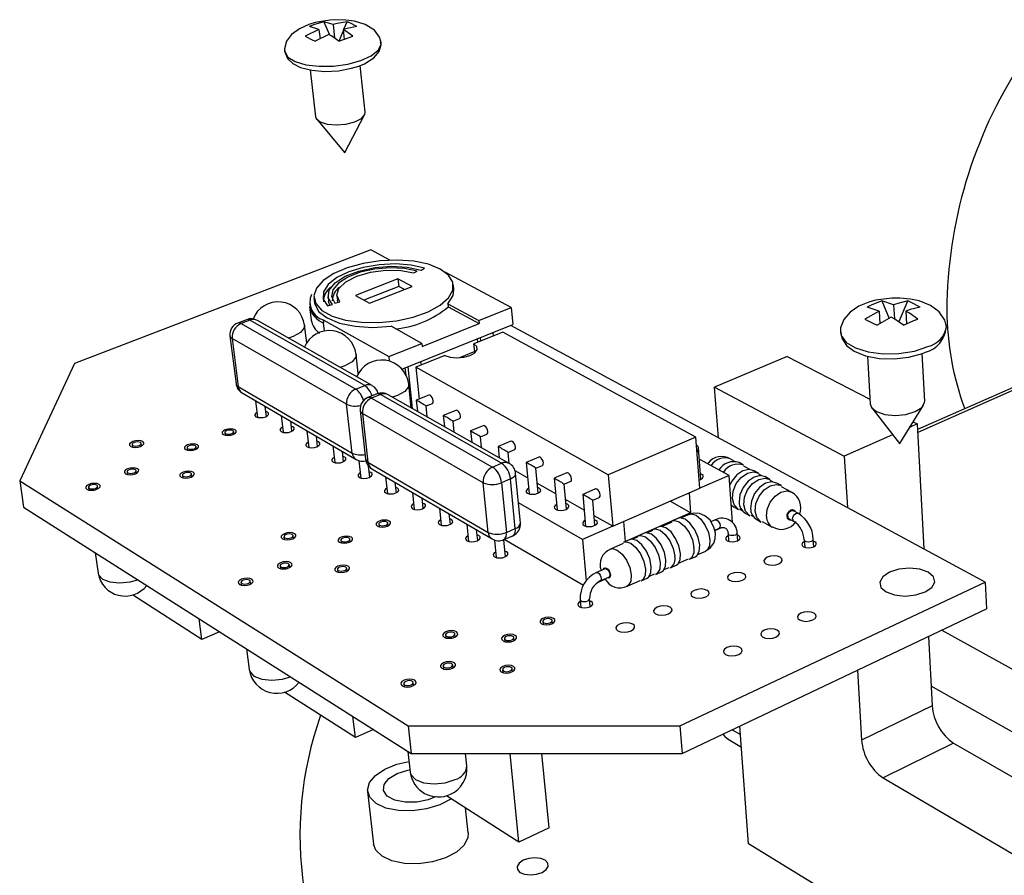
# Model space of a CAD drawing. Extents: x 0 to 197, y 0 to 144.
# Tile 2 of 7: x 80 to 125, y 85 to 124. Entities that reach past the tile are written whole.
import ezdxf

# ---------------------------------------------------------------- set-up
doc = ezdxf.new("R2010")
doc.units = 0
doc.layers.get('0').update_dxf_attribs({"linetype": 'CONTINUOUS'})

msp = doc.modelspace()

# ---------------------------------------------------------------- linework, layer by layer
at = {"color": 7, "linetype": 'CONTINUOUS'}
for p, q in [((93.346, 123.546), (92.918, 123.681)), ((93.99, 123.771), (93.561, 123.905)), ((93.561, 123.905), (93.827, 123.302)), ((93.99, 123.771), (94.059, 123.149)), ((94.484, 123.558), (94.625, 123.905)), ((93.346, 123.546), (92.725, 123.24)), ((93.797, 123.32), (93.175, 123.013)), ((93.346, 123.546), (93.394, 123.121)), ((94.264, 123.019), (94.448, 123.472)), ((94.44, 123.546), (94.489, 123.101)), ((95.449, 119.792), (95.219, 121.912)), ((92.952, 121.713), (93.194, 119.586)), ((94.523, 117.957), (95.422, 119.666)), ((93.248, 119.467), (94.508, 117.956)), ((95.711, 113.533), (82.234, 108.365)), ((96.575, 113.066), (95.711, 113.533)), ((97.665, 112.48), (97.817, 112.57)), ((97.99, 112.608), (98.148, 112.697)), ((102.092, 110.904), (99.094, 112.515)), ((96.939, 112.213), (95.001, 111.459)), ((97.584, 111.862), (96.939, 112.213)), ((96.939, 112.213), (96.976, 111.865)), ((96.976, 111.865), (95.388, 111.246)), ((95.645, 111.104), (97.584, 111.862)), ((97.234, 111.725), (96.976, 111.865)), ((99.481, 111.734), (99.46, 111.943)), ((92.928, 111.089), (92.944, 110.949)), ((93.119, 111.337), (93.143, 111.127)), ((93.763, 111.406), (93.787, 111.196)), ((94.073, 111.114), (94.297, 111.169)), ((94.16, 111.448), (94.184, 111.238)), ((94.205, 111.146), (94.184, 111.238)), ((95.001, 111.459), (95.645, 111.104)), ((99.212, 111.081), (100.62, 110.316)), ((99.212, 111.081), (99.226, 110.941)), ((119.482, 111.028), (118.945, 111.207)), ((118.945, 111.207), (119.288, 110.418)), ((119.726, 110.246), (120.128, 111.207)), ((92.921, 110.962), (92.994, 110.335)), ((93.739, 110.981), (93.96, 111.04)), ((99.226, 110.941), (100.634, 110.176)), ((100.62, 110.316), (102.092, 110.904)), ((102.092, 110.904), (102.165, 110.137)), ((118.822, 110.75), (118.181, 110.384)), ((118.822, 110.75), (118.286, 110.93)), ((118.822, 110.75), (118.855, 110.17)), ((119.482, 111.028), (119.517, 110.39)), ((120.039, 110.75), (120.07, 110.164)), ((133.148, 110.924), (120.574, 105.357)), ((90.054, 110.356), (89.652, 110.201)), ((90.207, 110.333), (89.804, 110.177)), ((89.804, 110.177), (95.021, 107.204)), ((95.426, 107.367), (90.207, 110.333)), ((95.77, 107.357), (90.55, 110.319)), ((93.532, 110.217), (93.555, 110.204)), ((93.539, 110.344), (96.517, 108.677)), ((93.539, 110.344), (93.555, 110.204)), ((98.042, 109.139), (100.634, 110.176)), ((100.62, 110.316), (100.634, 110.176)), ((119.379, 110.47), (118.737, 110.103)), ((92.787, 109.299), (92.692, 110.105)), ((98.027, 109.28), (96.623, 110.058)), ((97.121, 108.109), (102.165, 110.137)), ((101.703, 109.791), (100.396, 109.265)), ((101.281, 109.621), (101.266, 109.775)), ((110.494, 105.019), (101.703, 109.791)), ((123.649, 98.427), (102.066, 110.097)), ((89.299, 109.619), (89.573, 107.44)), ((94.604, 106.51), (89.396, 109.5)), ((89.396, 109.5), (89.67, 107.319)), ((96.517, 108.677), (98.027, 109.28)), ((98.027, 109.28), (98.042, 109.139)), ((100.576, 109.338), (100.561, 109.492)), ((100.705, 109.39), (100.69, 109.543)), ((100.431, 108.909), (99.738, 108.629)), ((100.431, 108.909), (100.396, 109.265)), ((100.468, 108.886), (100.431, 108.909)), ((95.133, 107.912), (95.035, 108.78)), ((96.517, 108.677), (96.54, 108.47)), ((99.078, 108.735), (97.749, 108.2)), ((98.003, 108.302), (97.986, 108.457)), ((114.648, 108.688), (111.343, 107.29)), ((114.648, 108.688), (118.407, 106.737)), ((118.293, 108.698), (118.419, 106.525)), ((120.897, 106.652), (120.784, 108.817)), ((82.234, 108.365), (79.734, 103.026)), ((97.307, 107.838), (97.271, 108.169)), ((97.602, 106.318), (97.398, 108.22)), ((106.504, 103.306), (97.749, 108.2)), ((97.749, 108.2), (97.903, 106.747)), ((89.67, 107.319), (94.857, 104.294)), ((95.021, 107.204), (95.426, 107.367)), ((97.543, 106.351), (97.428, 107.428)), ((111.514, 104.988), (111.343, 107.29)), ((111.343, 107.29), (117.242, 104.153)), ((89.848, 107.028), (95.033, 104)), ((90.463, 106.669), (90.556, 105.916)), ((95.98, 106.981), (95.575, 106.817)), ((96.149, 106.956), (95.743, 106.792)), ((95.743, 106.792), (101.244, 103.657)), ((101.652, 103.829), (96.149, 106.956)), ((101.997, 103.824), (96.493, 106.947)), ((98.348, 106.928), (97.773, 106.694)), ((97.773, 106.694), (97.827, 106.19)), ((90.957, 105.961), (90.902, 106.413)), ((94.857, 104.294), (94.604, 106.51)), ((95.22, 106.228), (95.47, 104.009)), ((98.216, 106.434), (98.508, 106.553)), ((98.268, 105.939), (98.216, 106.434)), ((99.577, 106.235), (99.002, 105.999)), ((118.49, 106.349), (119.753, 104.722)), ((119.769, 104.723), (120.846, 106.47)), ((91.621, 105.993), (91.712, 105.237)), ((92.115, 105.281), (92.06, 105.736)), ((100.818, 102.943), (95.326, 106.096)), ((95.326, 106.096), (95.576, 103.875)), ((99.002, 105.999), (99.054, 105.493)), ((99.446, 105.738), (99.739, 105.859)), ((99.497, 105.242), (99.446, 105.738)), ((120.379, 105.713), (120.56, 105.619)), ((89.483, 105.154), (89.468, 105.269)), ((92.79, 105.31), (92.881, 104.551)), ((100.819, 105.536), (100.244, 105.297)), ((100.244, 105.297), (100.295, 104.789)), ((120.56, 105.619), (120.232, 105.474)), ((120.56, 105.619), (120.86, 99.935)), ((89.064, 105.222), (89.079, 105.107)), ((93.285, 104.595), (93.231, 105.053)), ((100.689, 105.035), (100.983, 105.158)), ((100.739, 104.538), (100.689, 105.035)), ((102.075, 104.828), (101.499, 104.587)), ((110.494, 105.019), (106.504, 103.306)), ((110.672, 102.697), (110.494, 105.019)), ((119.44, 105.124), (117.242, 104.153)), ((84.852, 104.68), (84.868, 104.565)), ((85.274, 104.615), (85.258, 104.731)), ((87.352, 104.535), (87.367, 104.418)), ((87.773, 104.467), (87.758, 104.583)), ((93.972, 104.62), (94.061, 103.857)), ((94.467, 103.901), (94.414, 104.362)), ((101.499, 104.587), (101.549, 104.078)), ((101.945, 104.325), (102.24, 104.449)), ((110.714, 103.102), (110.605, 104.527)), ((95.164, 103.944), (95.254, 103.157)), ((101.994, 103.825), (101.945, 104.325)), ((103.344, 104.113), (102.768, 103.87)), ((112.002, 103.28), (110.643, 104.022)), ((112.267, 103.914), (112.053, 104.031)), ((117.242, 104.153), (117.384, 101.814)), ((85.045, 103.372), (85.029, 103.489)), ((95.576, 103.875), (101.044, 100.687)), ((95.662, 103.2), (95.605, 103.702)), ((95.751, 103.581), (101.217, 100.389)), ((101.244, 103.657), (101.652, 103.829)), ((102.835, 103.163), (102.27, 103.484)), ((102.768, 103.87), (102.904, 102.437)), ((103.215, 103.607), (103.51, 103.732)), ((103.322, 102.474), (103.215, 103.607)), ((112.662, 103.746), (112.457, 103.858)), ((112.948, 103.544), (112.668, 103.696)), ((113.344, 103.376), (113.137, 103.488)), ((79.734, 103.026), (97.4, 91.891)), ((79.734, 103.026), (79.914, 101.829)), ((84.618, 103.437), (84.635, 103.32)), ((87.141, 103.289), (87.157, 103.171)), ((87.567, 103.221), (87.551, 103.339)), ((96.374, 103.217), (96.459, 102.449)), ((102.055, 103.116), (101.647, 102.943)), ((102.274, 100.861), (102.055, 103.116)), ((102.51, 101.119), (102.293, 103.371)), ((104.627, 103.391), (104.05, 103.145)), ((104.05, 103.145), (104.183, 101.706)), ((104.499, 102.881), (104.795, 103.008)), ((106.504, 103.306), (106.707, 100.963)), ((112.002, 103.28), (110.672, 102.698)), ((110.757, 103.324), (110.695, 103.35)), ((112.16, 101.132), (112.002, 103.28)), ((113.465, 103.263), (113.35, 103.326)), ((113.861, 103.094), (113.654, 103.207)), ((113.984, 102.981), (113.868, 103.044)), ((82.859, 102.731), (82.876, 102.613)), ((83.289, 102.667), (83.272, 102.785)), ((96.869, 102.491), (96.818, 102.958)), ((101.044, 100.687), (100.818, 102.943)), ((101.647, 102.943), (101.869, 100.687)), ((104.116, 102.435), (103.281, 102.91)), ((104.603, 101.743), (104.499, 102.881)), ((105.923, 102.66), (105.347, 102.412)), ((106.707, 100.963), (110.672, 102.697)), ((114.381, 102.812), (114.173, 102.925)), ((114.846, 102.513), (114.388, 102.762)), ((97.594, 102.505), (97.677, 101.733)), ((98.089, 101.775), (98.039, 102.245)), ((105.41, 101.7), (104.563, 102.182)), ((105.346, 102.412), (105.476, 100.967)), ((105.796, 102.148), (106.093, 102.276)), ((105.897, 101.003), (105.796, 102.148)), ((110.18, 102.482), (110.251, 101.582)), ((79.914, 101.829), (97.54, 90.631)), ((98.826, 101.785), (98.908, 101.01)), ((105.327, 100.362), (102.422, 102.029)), ((110.251, 101.582), (109.315, 102.103)), ((112.224, 101.842), (112.43, 101.729)), ((112.476, 101.75), (112.59, 101.687)), ((115.151, 101.548), (114.928, 101.67)), ((99.322, 101.051), (99.272, 101.525)), ((106.707, 100.963), (105.858, 101.445)), ((110.251, 101.582), (107.284, 100.276)), ((109.673, 101.323), (109.41, 101.207)), ((110.183, 101.502), (109.822, 101.343)), ((111.373, 101.257), (111.174, 101.169)), ((112.739, 101.558), (112.946, 101.444)), ((112.992, 101.466), (113.108, 101.402)), ((113.257, 101.273), (113.464, 101.158)), ((114.728, 101.309), (114.95, 101.187)), ((96.068, 101.064), (96.082, 100.94)), ((96.497, 100.984), (96.483, 101.108)), ((100.072, 101.058), (100.152, 100.279)), ((100.568, 100.32), (100.519, 100.797)), ((101.869, 100.687), (102.274, 100.861)), ((106.705, 100.964), (105.327, 100.362)), ((107.284, 100.276), (107.206, 101.182)), ((108.52, 100.77), (108.286, 100.667)), ((108.801, 100.939), (108.536, 100.823)), ((109.394, 101.155), (108.949, 100.959)), ((111.345, 100.791), (111.544, 100.879)), ((111.35, 100.771), (111.666, 100.912)), ((113.51, 101.18), (113.967, 100.928)), ((91.753, 100.487), (91.768, 100.363)), ((92.185, 100.412), (92.17, 100.535)), ((94.339, 100.332), (94.354, 100.208)), ((94.771, 100.254), (94.757, 100.378)), ((101.33, 100.338), (101.409, 99.541)), ((101.827, 99.581), (101.751, 100.355)), ((101.755, 100.357), (102.16, 100.532)), ((105.38, 98.265), (101.776, 100.366)), ((105.327, 100.362), (105.496, 98.478)), ((107.472, 100.354), (107.205, 100.237)), ((107.856, 100.478), (107.62, 100.374)), ((108.138, 100.647), (107.872, 100.53)), ((111.953, 100.624), (111.979, 100.284)), ((111.954, 100.622), (111.953, 100.624)), ((112.392, 100.313), (112.367, 100.654)), ((115.416, 100.348), (115.439, 100.007)), ((115.853, 100.033), (115.831, 100.375)), ((107.189, 100.184), (106.601, 99.925)), ((83.168, 99.762), (83.302, 98.825)), ((109.706, 99.287), (110.149, 99.485)), ((110.199, 99.462), (110.462, 99.58)), ((110.576, 99.676), (110.936, 99.837)), ((91.578, 99.164), (91.594, 99.038)), ((92.015, 99.088), (92, 99.214)), ((94.189, 99.007), (94.204, 98.88)), ((94.625, 98.927), (94.611, 99.054)), ((106.357, 99.036), (105.967, 98.863)), ((109.044, 98.992), (109.277, 99.096)), ((109.328, 99.073), (109.592, 99.191)), ((106.02, 98.403), (106.365, 98.556)), ((106.141, 98.479), (106.531, 98.653)), ((108.001, 98.48), (108.267, 98.599)), ((108.38, 98.695), (108.615, 98.8)), ((108.666, 98.777), (108.931, 98.895)), ((89.8, 98.412), (89.816, 98.285)), ((90.241, 98.337), (90.224, 98.464)), ((107.365, 98.241), (107.95, 98.503)), ((109.766, 91.891), (123.649, 98.427)), ((123.649, 98.427), (123.706, 97.203)), ((84.908, 97.812), (84.903, 97.85)), ((88.023, 95.821), (84.908, 97.812)), ((105.688, 97.314), (105.656, 97.663)), ((105.232, 97.625), (105.264, 97.276)), ((109.868, 90.631), (123.706, 97.203)), ((88.023, 95.821), (87.899, 96.757)), ((103.526, 96.636), (103.539, 96.504)), ((103.966, 96.544), (103.953, 96.676)), ((88.829, 96.166), (88.023, 95.821)), ((99.102, 96.022), (99.117, 95.889)), ((99.546, 95.933), (99.532, 96.066)), ((101.782, 95.857), (101.795, 95.723)), ((102.224, 95.765), (102.211, 95.899)), ((121.07, 95.952), (121.237, 92.802)), ((90.053, 95.388), (90.173, 94.448)), ((98.995, 94.611), (99.01, 94.475)), ((99.443, 94.521), (99.429, 94.657)), ((101.701, 94.443), (101.715, 94.306)), ((102.148, 94.35), (102.135, 94.486)), ((117.834, 94.415), (118.027, 91.243)), ((97.2, 93.809), (97.215, 93.672)), ((97.652, 93.72), (97.637, 93.857)), ((95.007, 91.357), (91.779, 93.42)), ((121.237, 92.802), (118.027, 91.243)), ((95.007, 91.357), (94.894, 92.312)), ((97.4, 91.891), (109.766, 91.891)), ((97.4, 91.891), (97.54, 90.631)), ((109.766, 91.891), (109.868, 90.631)), ((112.887, 86.522), (112.489, 91.876)), ((95.82, 91.724), (95.007, 91.357)), ((111.958, 91.285), (112.559, 90.927)), ((122.205, 91.103), (119.004, 89.525)), ((122.205, 91.103), (127.308, 88.183)), ((97.387, 90.728), (97.492, 89.789)), ((97.54, 90.631), (109.868, 90.631)), ((100.074, 90.078), (100.016, 90.631)), ((102.443, 86.603), (102.039, 90.631)), ((103.811, 87.255), (103.484, 90.631)), ((119.004, 89.525), (126.48, 85.146)), ((95.553, 88.912), (95.833, 86.515)), ((102.443, 86.603), (99.144, 88.713)), ((100.134, 87.019), (100.013, 88.157)), ((103.811, 87.255), (102.443, 86.603)), ((116.212, 84.485), (112.887, 86.522))]:
    msp.add_line(p, q, dxfattribs=at)
at = {"color": 8, "linetype": 'CONTINUOUS'}
for p, q in [((133.388, 110.908), (120.581, 105.232)), ((93.532, 110.217), (93.577, 109.832)), ((121.674, 96.238), (127.114, 93.227)), ((127.227, 90.284), (121.19, 93.692)), ((112.144, 91.712), (112.518, 91.49))]:
    msp.add_line(p, q, dxfattribs=at)
at = {"color": 7, "linetype": 'CONTINUOUS', "flags": 128}
for points in [[(93.845, 123.982), (93.176, 123.866), (92.883, 123.775), (92.46, 123.583), (92.104, 123.328), (91.863, 123.014), (91.778, 122.666), (91.783, 122.572)], [(93.561, 123.905), (93.093, 123.756), (92.918, 123.681)], [(96.169, 122.962), (96.104, 123.204), (95.867, 123.514), (95.447, 123.771), (94.956, 123.923), (94.565, 123.982), (94.075, 123.996), (93.845, 123.982)], [(94.625, 123.905), (94.178, 123.825), (93.99, 123.771)], [(95.076, 123.681), (94.629, 123.6), (94.44, 123.546)], [(95.076, 123.681), (94.756, 123.854), (94.625, 123.905)], [(92.725, 123.24), (93.042, 123.084), (93.175, 123.013)], [(94.247, 123.013), (93.929, 123.242), (93.797, 123.32)], [(94.247, 123.013), (94.715, 123.184), (94.891, 123.24)], [(94.891, 123.24), (94.573, 123.468), (94.44, 123.546)], [(95.159, 121.887), (95.418, 121.994), (95.84, 122.257), (96.08, 122.543), (96.172, 122.856), (96.15, 122.971)], [(95.245, 122.139), (95.718, 122.357), (96.035, 122.611), (96.168, 122.878), (96.168, 122.971)], [(91.783, 122.578), (91.788, 122.545), (91.937, 122.298), (92.27, 122.093), (92.756, 121.949), (93.353, 121.879), (94.006, 121.889), (94.657, 121.978), (95.245, 122.139)], [(91.79, 122.607), (91.785, 122.558), (91.915, 122.238), (92.153, 122.007), (92.512, 121.824), (93.027, 121.694), (93.62, 121.646), (94.234, 121.678), (94.826, 121.787), (95.159, 121.887)], [(93.194, 119.586), (93.219, 119.51), (93.396, 119.355), (93.715, 119.252), (94.127, 119.216), (94.569, 119.252), (94.973, 119.355)], [(94.973, 119.355), (95.276, 119.51), (95.434, 119.692), (95.449, 119.792)], [(94.523, 117.957), (94.522, 117.956), (94.52, 117.955)], [(98.859, 112.661), (98.321, 112.876), (97.658, 113.015), (96.912, 113.07), (96.127, 113.037), (95.352, 112.918), (94.633, 112.721), (94.016, 112.457), (93.539, 112.142), (93.232, 111.795), (93.116, 111.437), (93.2, 111.092), (93.48, 110.781), (93.94, 110.524), (94.551, 110.339), (95.274, 110.237), (96.063, 110.225), (96.866, 110.305), (97.632, 110.471), (98.31, 110.711), (98.858, 111.01), (99.242, 111.349), (99.438, 111.706), (99.437, 112.057), (99.239, 112.382), (98.859, 112.661)], [(98.148, 112.697), (97.534, 112.837), (96.831, 112.892), (96.089, 112.857), (95.361, 112.735), (94.699, 112.534), (94.152, 112.269), (93.759, 111.958), (93.55, 111.623), (93.543, 111.289), (93.739, 110.981)], [(93.96, 111.04), (93.772, 111.354), (93.813, 111.695), (94.078, 112.03), (94.542, 112.331), (95.161, 112.57), (95.881, 112.726), (96.636, 112.787), (97.36, 112.746), (97.99, 112.608)], [(97.817, 112.57), (97.231, 112.687), (96.565, 112.716), (95.877, 112.656), (95.223, 112.511), (94.659, 112.293), (94.232, 112.02), (93.979, 111.715), (93.924, 111.404), (94.073, 111.114)], [(94.297, 111.169), (94.159, 111.464), (94.252, 111.78), (94.565, 112.081), (95.063, 112.335), (95.692, 112.516), (96.383, 112.605), (97.065, 112.592), (97.665, 112.48)], [(99.212, 111.081), (99.446, 111.452), (99.481, 111.734)], [(93.143, 111.127), (93.151, 111.081), (93.329, 110.734), (93.713, 110.434), (94.278, 110.203), (94.986, 110.058), (95.786, 110.008), (96.623, 110.058)], [(93.846, 111.01), (93.796, 111.145), (93.787, 111.196)], [(119.398, 111.34), (118.664, 111.238), (118.363, 111.154), (117.909, 110.964), (117.512, 110.701), (117.215, 110.366), (117.071, 109.979), (117.063, 109.784)], [(118.945, 111.207), (118.465, 111.02), (118.286, 110.93)], [(121.886, 110.026), (121.819, 110.333), (121.56, 110.714), (121.157, 111.003), (120.642, 111.207), (120.244, 111.295), (119.769, 111.342), (119.398, 111.34)], [(120.128, 111.207), (119.674, 111.096), (119.482, 111.028)], [(120.685, 110.93), (120.289, 111.143), (120.128, 111.207)], [(120.685, 110.93), (120.231, 110.818), (120.039, 110.75)], [(120.59, 110.384), (120.202, 110.655), (120.039, 110.75)], [(118.181, 110.384), (118.574, 110.19), (118.737, 110.103)], [(119.93, 110.103), (119.542, 110.375), (119.379, 110.47)], [(119.93, 110.103), (120.41, 110.314), (120.59, 110.384)], [(117.063, 109.793), (117.096, 109.632), (117.323, 109.327), (117.743, 109.073), (118.32, 108.895), (119.001, 108.808), (119.726, 108.82), (120.427, 108.931), (121.042, 109.131)], [(117.087, 109.783), (117.127, 109.511), (117.345, 109.184), (117.692, 108.923), (118.2, 108.716), (118.83, 108.594), (119.505, 108.573), (120.175, 108.65), (120.793, 108.819), (120.934, 108.876)], [(99.078, 108.735), (99.312, 108.653), (99.612, 108.624), (99.931, 108.653), (100.221, 108.735), (100.436, 108.857), (100.545, 109.001), (100.53, 109.144), (100.396, 109.265)], [(98.508, 106.553), (98.526, 106.566), (98.546, 106.609), (98.548, 106.672), (98.532, 106.746), (98.5, 106.819), (98.457, 106.88), (98.409, 106.919), (98.365, 106.932), (98.348, 106.928)], [(120.461, 106.177), (120.762, 106.368), (120.893, 106.592), (120.897, 106.652)], [(90.528, 106.144), (90.474, 106.11), (90.427, 106.053), (90.428, 105.995), (90.477, 105.946)], [(90.477, 105.946), (90.567, 105.914), (90.683, 105.902), (90.809, 105.914), (90.924, 105.946), (91.012, 105.995), (91.058, 106.053), (91.057, 106.11), (91.008, 106.159), (90.929, 106.189)], [(99.739, 105.859), (99.757, 105.872), (99.777, 105.915), (99.78, 105.979), (99.763, 106.052), (99.731, 106.126), (99.688, 106.187), (99.64, 106.227), (99.594, 106.239), (99.577, 106.235)], [(118.419, 106.525), (118.476, 106.368), (118.709, 106.177), (119.088, 106.049), (119.554, 106.004), (120.037, 106.049), (120.461, 106.177)], [(89.534, 105.353), (89.445, 105.386), (89.328, 105.397), (89.202, 105.386), (89.085, 105.353), (88.997, 105.304), (88.949, 105.246), (88.949, 105.187), (88.998, 105.138), (89.088, 105.105), (89.205, 105.093), (89.331, 105.105), (89.448, 105.138), (89.537, 105.187), (89.584, 105.246), (89.583, 105.304), (89.534, 105.353)], [(89.38, 105.178), (89.435, 105.209), (89.465, 105.246), (89.465, 105.282), (89.434, 105.313), (89.378, 105.333), (89.305, 105.341), (89.226, 105.333), (89.153, 105.313), (89.098, 105.282), (89.068, 105.246), (89.068, 105.209), (89.099, 105.178), (89.155, 105.158), (89.228, 105.15), (89.307, 105.158), (89.38, 105.178)], [(91.684, 105.467), (91.629, 105.433), (91.582, 105.374), (91.584, 105.316), (91.634, 105.267)], [(91.634, 105.267), (91.724, 105.234), (91.841, 105.223), (91.967, 105.234), (92.083, 105.267), (92.171, 105.316), (92.217, 105.374), (92.215, 105.433), (92.165, 105.482), (92.087, 105.512)], [(100.983, 105.158), (101.001, 105.17), (101.021, 105.214), (101.024, 105.277), (101.008, 105.351), (100.975, 105.425), (100.931, 105.486), (100.883, 105.527), (100.837, 105.54), (100.819, 105.536)], [(85.328, 104.814), (85.239, 104.847), (85.122, 104.859), (84.995, 104.847), (84.877, 104.814), (84.786, 104.764), (84.736, 104.706), (84.735, 104.647), (84.782, 104.597), (84.871, 104.564), (84.989, 104.552), (85.116, 104.564), (85.234, 104.597), (85.325, 104.647), (85.374, 104.706), (85.375, 104.764), (85.328, 104.814)], [(85.226, 104.773), (85.17, 104.794), (85.097, 104.801), (85.017, 104.794), (84.944, 104.773), (84.887, 104.742), (84.856, 104.706), (84.855, 104.669), (84.885, 104.638), (84.94, 104.617), (85.014, 104.61), (85.093, 104.617), (85.167, 104.638), (85.224, 104.669), (85.255, 104.706), (85.255, 104.742), (85.226, 104.773)], [(92.803, 104.581), (92.894, 104.548), (93.012, 104.536), (93.138, 104.548), (93.254, 104.581), (93.342, 104.631), (93.388, 104.689), (93.386, 104.748), (93.335, 104.798), (93.258, 104.828)], [(102.24, 104.449), (102.258, 104.461), (102.279, 104.505), (102.282, 104.568), (102.265, 104.643), (102.233, 104.717), (102.189, 104.779), (102.14, 104.819), (102.094, 104.832), (102.075, 104.828)], [(87.826, 104.668), (87.736, 104.701), (87.619, 104.713), (87.492, 104.701), (87.374, 104.668), (87.284, 104.618), (87.236, 104.559), (87.235, 104.5), (87.284, 104.45), (87.374, 104.417), (87.491, 104.405), (87.618, 104.417), (87.736, 104.45), (87.826, 104.5), (87.874, 104.559), (87.874, 104.618), (87.826, 104.668)], [(87.668, 104.491), (87.724, 104.522), (87.755, 104.559), (87.755, 104.596), (87.724, 104.627), (87.668, 104.648), (87.595, 104.655), (87.515, 104.648), (87.442, 104.627), (87.386, 104.596), (87.355, 104.559), (87.355, 104.522), (87.386, 104.491), (87.442, 104.47), (87.515, 104.463), (87.595, 104.47), (87.668, 104.491)], [(92.853, 104.784), (92.796, 104.748), (92.75, 104.689), (92.752, 104.631), (92.803, 104.581)], [(110.548, 104.314), (110.561, 104.34), (110.58, 104.386), (110.595, 104.431), (110.603, 104.474), (110.605, 104.513), (110.602, 104.549), (110.592, 104.578), (110.577, 104.601), (110.557, 104.617), (110.533, 104.626), (110.524, 104.627)], [(119.769, 104.723), (119.768, 104.723), (119.766, 104.721)], [(94.034, 104.093), (93.976, 104.056), (93.93, 103.997), (93.933, 103.938), (93.984, 103.887)], [(93.984, 103.887), (94.076, 103.854), (94.194, 103.842), (94.321, 103.854), (94.438, 103.887), (94.526, 103.938), (94.571, 103.997), (94.568, 104.056), (94.517, 104.107), (94.44, 104.137)], [(103.51, 103.732), (103.528, 103.744), (103.55, 103.788), (103.553, 103.852), (103.537, 103.927), (103.504, 104.001), (103.459, 104.063), (103.41, 104.104), (103.363, 104.117), (103.344, 104.113)], [(85.099, 103.574), (85.009, 103.608), (84.891, 103.62), (84.763, 103.608), (84.644, 103.574), (84.552, 103.523), (84.501, 103.463), (84.5, 103.404), (84.548, 103.353), (84.638, 103.319), (84.756, 103.307), (84.884, 103.319), (85.004, 103.353), (85.095, 103.404), (85.145, 103.463), (85.147, 103.523), (85.099, 103.574)], [(84.936, 103.394), (84.993, 103.426), (85.025, 103.463), (85.025, 103.501), (84.996, 103.532), (84.939, 103.554), (84.866, 103.561), (84.785, 103.554), (84.711, 103.532), (84.654, 103.501), (84.622, 103.463), (84.621, 103.426), (84.651, 103.394), (84.707, 103.373), (84.781, 103.366), (84.862, 103.373), (84.936, 103.394)], [(87.62, 103.425), (87.529, 103.459), (87.411, 103.471), (87.283, 103.459), (87.164, 103.425), (87.073, 103.374), (87.024, 103.314), (87.024, 103.254), (87.072, 103.203), (87.163, 103.169), (87.282, 103.157), (87.41, 103.169), (87.529, 103.203), (87.62, 103.254), (87.669, 103.314), (87.669, 103.374), (87.62, 103.425)], [(113.137, 103.488), (112.912, 103.546), (112.625, 103.486), (112.346, 103.299), (112.119, 103.015), (112.034, 102.845)], [(87.175, 103.245), (87.232, 103.224), (87.306, 103.216), (87.386, 103.224), (87.46, 103.245), (87.517, 103.277), (87.548, 103.314), (87.548, 103.352), (87.517, 103.383), (87.461, 103.405), (87.387, 103.412), (87.307, 103.405), (87.232, 103.383), (87.176, 103.352), (87.145, 103.314), (87.145, 103.277), (87.175, 103.245)], [(95.227, 103.395), (95.168, 103.357), (95.122, 103.298), (95.125, 103.238), (95.177, 103.187)], [(95.177, 103.187), (95.27, 103.153), (95.389, 103.141), (95.517, 103.153), (95.634, 103.187), (95.721, 103.238), (95.767, 103.298), (95.763, 103.357), (95.711, 103.408), (95.635, 103.438)], [(104.795, 103.008), (104.812, 103.02), (104.834, 103.063), (104.838, 103.128), (104.822, 103.203), (104.789, 103.277), (104.744, 103.34), (104.694, 103.381), (104.647, 103.395), (104.627, 103.391)], [(110.643, 103.076), (110.703, 103.098), (110.787, 103.15), (110.827, 103.211), (110.816, 103.272), (110.757, 103.324)], [(112.43, 101.729), (112.41, 101.74), (112.231, 101.936), (112.151, 102.225), (112.185, 102.565), (112.326, 102.903), (112.553, 103.187), (112.831, 103.373), (113.118, 103.434), (113.344, 103.376)], [(113.654, 103.207), (113.429, 103.265), (113.142, 103.204), (112.863, 103.017), (112.636, 102.733), (112.495, 102.395), (112.461, 102.055)], [(112.946, 101.444), (112.926, 101.456), (112.747, 101.651), (112.668, 101.941), (112.702, 102.281), (112.843, 102.619), (113.071, 102.904), (113.349, 103.091), (113.636, 103.153), (113.861, 103.094)], [(83.344, 102.87), (83.254, 102.904), (83.135, 102.916), (83.006, 102.904), (82.886, 102.87), (82.793, 102.819), (82.742, 102.758), (82.74, 102.698), (82.787, 102.647), (82.877, 102.612), (82.996, 102.6), (83.125, 102.612), (83.245, 102.647), (83.338, 102.698), (83.389, 102.758), (83.391, 102.819), (83.344, 102.87)], [(83.178, 102.689), (83.236, 102.721), (83.268, 102.758), (83.269, 102.796), (83.239, 102.828), (83.183, 102.849), (83.109, 102.857), (83.028, 102.849), (82.953, 102.828), (82.895, 102.796), (82.863, 102.758), (82.862, 102.721), (82.891, 102.689), (82.948, 102.667), (83.022, 102.66), (83.103, 102.667), (83.178, 102.689)], [(96.432, 102.69), (96.372, 102.651), (96.327, 102.591), (96.33, 102.53), (96.383, 102.479)], [(96.383, 102.479), (96.477, 102.444), (96.597, 102.432), (96.725, 102.444), (96.842, 102.479), (96.93, 102.53), (96.975, 102.591), (96.971, 102.651), (96.918, 102.703), (96.843, 102.732)], [(102.881, 102.684), (102.814, 102.641), (102.77, 102.58), (102.777, 102.518), (102.834, 102.465)], [(102.834, 102.465), (102.931, 102.43), (103.054, 102.418), (103.184, 102.43), (103.302, 102.465), (103.389, 102.518), (103.432, 102.58), (103.425, 102.641), (103.369, 102.694), (103.298, 102.722)], [(106.093, 102.276), (106.11, 102.288), (106.133, 102.331), (106.137, 102.396), (106.121, 102.471), (106.088, 102.546), (106.042, 102.609), (105.992, 102.651), (105.944, 102.665), (105.923, 102.66)], [(114.173, 102.925), (113.948, 102.983), (113.661, 102.922), (113.382, 102.734), (113.155, 102.449), (113.013, 102.11), (112.979, 101.769)], [(113.464, 101.158), (113.445, 101.169), (113.265, 101.365), (113.187, 101.655), (113.221, 101.996), (113.363, 102.335), (113.59, 102.62), (113.869, 102.808), (114.156, 102.87), (114.381, 102.812)], [(97.651, 101.977), (97.589, 101.938), (97.544, 101.876), (97.548, 101.815), (97.602, 101.763)], [(97.602, 101.763), (97.696, 101.728), (97.817, 101.716), (97.946, 101.728), (98.063, 101.763), (98.151, 101.815), (98.196, 101.876), (98.191, 101.938), (98.137, 101.989), (98.063, 102.019)], [(104.16, 101.957), (104.092, 101.912), (104.049, 101.85), (104.056, 101.787), (104.113, 101.734)], [(104.113, 101.734), (104.211, 101.699), (104.335, 101.686), (104.466, 101.699), (104.584, 101.734), (104.671, 101.787), (104.714, 101.85), (104.706, 101.912), (104.649, 101.965), (104.58, 101.994)], [(112.101, 101.941), (112.205, 101.854), (112.224, 101.842)], [(114.667, 101.418), (114.675, 101.492), (114.706, 101.566), (114.755, 101.628), (114.816, 101.669), (114.878, 101.683), (114.928, 101.67)], [(96.005, 100.971), (96.099, 100.936), (96.221, 100.924), (96.351, 100.936), (96.469, 100.971), (96.558, 101.024), (96.604, 101.086), (96.6, 101.148), (96.546, 101.2), (96.452, 101.235), (96.331, 101.247), (96.201, 101.235), (96.083, 101.2), (95.994, 101.148), (95.948, 101.086), (95.952, 101.024), (96.005, 100.971)], [(98.882, 101.257), (98.819, 101.216), (98.774, 101.154), (98.779, 101.093), (98.833, 101.04)], [(98.833, 101.04), (98.929, 101.005), (99.05, 100.993), (99.18, 101.005), (99.297, 101.04), (99.385, 101.093), (99.429, 101.154), (99.424, 101.216), (99.37, 101.269), (99.296, 101.298)], [(105.453, 101.221), (105.383, 101.175), (105.341, 101.112), (105.349, 101.049), (105.407, 100.995)], [(105.407, 100.995), (105.506, 100.959), (105.63, 100.947), (105.762, 100.959), (105.88, 100.995), (105.967, 101.049), (106.01, 101.112), (106.001, 101.175), (105.943, 101.229), (105.875, 101.257)], [(109.41, 101.207), (109.514, 101.23), (109.737, 101.165), (109.97, 100.974), (110.178, 100.684), (110.329, 100.341), (110.4, 99.997)], [(110.462, 99.58), (110.533, 99.627), (110.642, 99.823), (110.663, 100.115), (110.592, 100.458), (110.442, 100.801), (110.234, 101.09), (110, 101.281), (109.777, 101.346), (109.673, 101.323)], [(110.939, 99.84), (111.161, 99.993), (111.3, 100.189), (111.37, 100.405), (111.379, 100.646), (111.312, 100.931), (111.135, 101.238), (110.902, 101.444), (110.657, 101.545), (110.39, 101.559), (110.187, 101.496)], [(96.396, 101.014), (96.452, 101.047), (96.481, 101.086), (96.478, 101.125), (96.445, 101.157), (96.386, 101.179), (96.31, 101.187), (96.229, 101.179), (96.155, 101.157), (96.1, 101.125), (96.071, 101.086), (96.073, 101.047), (96.107, 101.014), (96.166, 100.992), (96.241, 100.985), (96.323, 100.992), (96.396, 101.014)], [(108.536, 100.823), (108.639, 100.845), (108.862, 100.78), (109.095, 100.587), (109.304, 100.297), (109.455, 99.953), (109.526, 99.608)], [(109.592, 99.191), (109.663, 99.238), (109.771, 99.434), (109.791, 99.726), (109.72, 100.071), (109.569, 100.414), (109.36, 100.704), (109.127, 100.897), (108.904, 100.961), (108.801, 100.939)], [(111.544, 100.879), (111.65, 100.913), (111.772, 100.909), (111.875, 100.843), (111.937, 100.72), (111.953, 100.624)], [(91.686, 100.396), (91.779, 100.36), (91.901, 100.348), (92.032, 100.36), (92.152, 100.396), (92.242, 100.449), (92.29, 100.511), (92.288, 100.574), (92.237, 100.627), (92.143, 100.662), (92.022, 100.674), (91.891, 100.662), (91.772, 100.627), (91.681, 100.574), (91.632, 100.511), (91.634, 100.449), (91.686, 100.396)], [(92.133, 100.583), (92.075, 100.606), (91.999, 100.613), (91.918, 100.606), (91.843, 100.583), (91.786, 100.55), (91.756, 100.511), (91.757, 100.472), (91.789, 100.439), (91.848, 100.417), (91.924, 100.409), (92.005, 100.417), (92.08, 100.439), (92.137, 100.472), (92.167, 100.511), (92.166, 100.55), (92.133, 100.583)], [(94.274, 100.24), (94.369, 100.204), (94.49, 100.192), (94.621, 100.204), (94.74, 100.24), (94.83, 100.293), (94.877, 100.355), (94.874, 100.418), (94.821, 100.471), (94.727, 100.506), (94.605, 100.519), (94.475, 100.506), (94.356, 100.471), (94.266, 100.418), (94.218, 100.355), (94.221, 100.293), (94.274, 100.24)], [(94.668, 100.283), (94.724, 100.316), (94.754, 100.355), (94.752, 100.395), (94.719, 100.428), (94.66, 100.45), (94.584, 100.458), (94.502, 100.45), (94.428, 100.428), (94.371, 100.395), (94.342, 100.355), (94.344, 100.316), (94.377, 100.283), (94.436, 100.261), (94.512, 100.253), (94.594, 100.261), (94.668, 100.283)], [(100.126, 100.529), (100.062, 100.487), (100.018, 100.425), (100.023, 100.362), (100.078, 100.309)], [(100.078, 100.309), (100.174, 100.274), (100.297, 100.261), (100.427, 100.274), (100.544, 100.309), (100.632, 100.362), (100.676, 100.425), (100.671, 100.487), (100.615, 100.54), (100.542, 100.57)], [(108.267, 98.599), (108.338, 98.646), (108.444, 98.842), (108.463, 99.135), (108.392, 99.481), (108.24, 99.826), (108.031, 100.117), (107.797, 100.311), (107.575, 100.376), (107.472, 100.354)], [(107.872, 100.53), (107.975, 100.552), (108.197, 100.487), (108.431, 100.294), (108.639, 100.003), (108.791, 99.658), (108.863, 99.313)], [(108.931, 98.895), (109.002, 98.942), (109.109, 99.138), (109.129, 99.431), (109.057, 99.776), (108.906, 100.121), (108.697, 100.411), (108.464, 100.604), (108.241, 100.669), (108.138, 100.647)], [(111.96, 100.536), (111.886, 100.487), (111.847, 100.425), (111.858, 100.362), (111.917, 100.309)], [(111.917, 100.309), (112.016, 100.274), (112.14, 100.261), (112.269, 100.274), (112.384, 100.309), (112.467, 100.362), (112.506, 100.425), (112.494, 100.487), (112.435, 100.54), (112.374, 100.566)], [(107.205, 100.237), (107.308, 100.259), (107.53, 100.193), (107.763, 99.999), (107.972, 99.707), (108.124, 99.362), (108.197, 99.016)], [(115.422, 100.26), (115.345, 100.21), (115.308, 100.147), (115.32, 100.084), (115.381, 100.031)], [(115.381, 100.031), (115.481, 99.995), (115.605, 99.983), (115.734, 99.995), (115.848, 100.031), (115.93, 100.084), (115.968, 100.147), (115.955, 100.21), (115.894, 100.263), (115.836, 100.287)], [(101.384, 99.793), (101.319, 99.75), (101.275, 99.687), (101.281, 99.624), (101.337, 99.57)], [(101.337, 99.57), (101.433, 99.535), (101.556, 99.522), (101.687, 99.535), (101.805, 99.57), (101.893, 99.624), (101.937, 99.687), (101.93, 99.75), (101.874, 99.804), (101.802, 99.834)], [(113.678, 99.26), (113.803, 99.215), (113.959, 99.199), (114.121, 99.215), (114.265, 99.26), (114.369, 99.327), (114.416, 99.407), (114.401, 99.486), (114.325, 99.553), (114.2, 99.598), (114.045, 99.613), (113.883, 99.598), (113.739, 99.553), (113.635, 99.486), (113.587, 99.407), (113.602, 99.327), (113.678, 99.26)], [(91.51, 99.072), (91.605, 99.035), (91.727, 99.023), (91.859, 99.035), (91.981, 99.072), (92.072, 99.126), (92.121, 99.189), (92.119, 99.253), (92.067, 99.307), (91.972, 99.343), (91.85, 99.355), (91.718, 99.343), (91.597, 99.307), (91.505, 99.253), (91.457, 99.189), (91.458, 99.126), (91.51, 99.072)], [(91.909, 99.116), (91.966, 99.15), (91.996, 99.189), (91.995, 99.229), (91.963, 99.263), (91.904, 99.285), (91.827, 99.293), (91.745, 99.285), (91.669, 99.263), (91.612, 99.229), (91.581, 99.189), (91.582, 99.15), (91.615, 99.116), (91.674, 99.093), (91.751, 99.085), (91.833, 99.093), (91.909, 99.116)], [(94.123, 98.912), (94.219, 98.876), (94.342, 98.863), (94.474, 98.876), (94.594, 98.912), (94.685, 98.967), (94.733, 99.03), (94.729, 99.094), (94.676, 99.148), (94.581, 99.184), (94.458, 99.197), (94.327, 99.184), (94.206, 99.148), (94.115, 99.094), (94.067, 99.03), (94.07, 98.967), (94.123, 98.912)], [(94.227, 98.957), (94.287, 98.934), (94.364, 98.926), (94.446, 98.934), (94.521, 98.957), (94.578, 98.99), (94.608, 99.03), (94.606, 99.07), (94.573, 99.104), (94.513, 99.127), (94.436, 99.134), (94.354, 99.127), (94.279, 99.104), (94.222, 99.07), (94.192, 99.03), (94.194, 98.99), (94.227, 98.957)], [(106.357, 99.036), (106.38, 99.041), (106.428, 99.026), (106.479, 98.984), (106.524, 98.92), (106.557, 98.845), (106.573, 98.77), (106.57, 98.706), (106.547, 98.663), (106.531, 98.653)], [(108.197, 99.016), (108.178, 98.723), (108.071, 98.527), (108.001, 98.48)], [(108.863, 99.313), (108.843, 99.02), (108.736, 98.824), (108.666, 98.777)], [(119.144, 97.979), (119.529, 97.842), (120.002, 97.793), (120.492, 97.842), (120.921, 97.979), (121.226, 98.185), (121.358, 98.427), (121.3, 98.667), (121.061, 98.871), (120.677, 99.007), (120.208, 99.054), (119.723, 99.007), (119.295, 98.871), (118.989, 98.667), (118.853, 98.427), (118.907, 98.185), (119.144, 97.979)], [(89.731, 98.319), (89.825, 98.283), (89.949, 98.27), (90.081, 98.283), (90.204, 98.319), (90.297, 98.374), (90.346, 98.438), (90.345, 98.503), (90.293, 98.557), (90.199, 98.594), (90.076, 98.606), (89.943, 98.594), (89.821, 98.557), (89.728, 98.503), (89.678, 98.438), (89.679, 98.374), (89.731, 98.319)], [(90.132, 98.364), (90.19, 98.398), (90.221, 98.438), (90.22, 98.479), (90.188, 98.513), (90.129, 98.535), (90.052, 98.543), (89.969, 98.535), (89.893, 98.513), (89.835, 98.479), (89.804, 98.438), (89.804, 98.398), (89.836, 98.364), (89.896, 98.341), (89.972, 98.333), (90.055, 98.341), (90.132, 98.364)], [(112.021, 98.51), (112.146, 98.464), (112.302, 98.448), (112.466, 98.464), (112.611, 98.51), (112.716, 98.578), (112.765, 98.658), (112.751, 98.738), (112.675, 98.806), (112.55, 98.851), (112.394, 98.867), (112.231, 98.851), (112.086, 98.806), (111.981, 98.738), (111.931, 98.658), (111.945, 98.578), (112.021, 98.51)], [(110.346, 97.752), (110.471, 97.705), (110.628, 97.689), (110.792, 97.705), (110.939, 97.752), (111.046, 97.82), (111.096, 97.901), (111.082, 97.982), (111.007, 98.051), (110.882, 98.097), (110.725, 98.113), (110.561, 98.097), (110.415, 98.051), (110.308, 97.982), (110.258, 97.901), (110.271, 97.82), (110.346, 97.752)], [(105.24, 97.538), (105.171, 97.492), (105.127, 97.427), (105.135, 97.361), (105.194, 97.306)], [(105.194, 97.306), (105.293, 97.269), (105.418, 97.256), (105.551, 97.269), (105.67, 97.306), (105.758, 97.361), (105.8, 97.427), (105.792, 97.492), (105.734, 97.547), (105.664, 97.576)], [(108.652, 96.985), (108.778, 96.938), (108.935, 96.922), (109.101, 96.938), (109.249, 96.985), (109.357, 97.055), (109.409, 97.137), (109.396, 97.218), (109.321, 97.288), (109.196, 97.334), (109.038, 97.35), (108.873, 97.334), (108.726, 97.288), (108.618, 97.218), (108.566, 97.137), (108.578, 97.055), (108.652, 96.985)], [(103.467, 96.534), (103.566, 96.497), (103.692, 96.484), (103.825, 96.497), (103.945, 96.534), (104.034, 96.59), (104.078, 96.656), (104.07, 96.722), (104.013, 96.778), (103.913, 96.816), (103.787, 96.829), (103.654, 96.816), (103.534, 96.778), (103.446, 96.722), (103.401, 96.656), (103.409, 96.59), (103.467, 96.534)], [(103.868, 96.58), (103.924, 96.615), (103.951, 96.656), (103.946, 96.698), (103.91, 96.733), (103.848, 96.756), (103.77, 96.764), (103.686, 96.756), (103.611, 96.733), (103.556, 96.698), (103.528, 96.656), (103.533, 96.615), (103.569, 96.58), (103.631, 96.557), (103.71, 96.549), (103.793, 96.557), (103.868, 96.58)], [(115.209, 96.705), (115.337, 96.659), (115.496, 96.642), (115.661, 96.659), (115.807, 96.705), (115.912, 96.775), (115.96, 96.857), (115.943, 96.94), (115.865, 97.009), (115.737, 97.056), (115.579, 97.072), (115.415, 97.056), (115.269, 97.009), (115.164, 96.94), (115.115, 96.857), (115.131, 96.775), (115.209, 96.705)], [(106.94, 96.21), (107.066, 96.163), (107.224, 96.146), (107.391, 96.163), (107.54, 96.21), (107.65, 96.28), (107.703, 96.363), (107.691, 96.446), (107.616, 96.516), (107.491, 96.563), (107.333, 96.579), (107.167, 96.563), (107.018, 96.516), (106.908, 96.446), (106.855, 96.363), (106.866, 96.28), (106.94, 96.21)], [(113.53, 95.927), (113.658, 95.88), (113.818, 95.863), (113.984, 95.88), (114.131, 95.927), (114.238, 95.998), (114.287, 96.081), (114.271, 96.164), (114.193, 96.235), (114.065, 96.281), (113.906, 96.298), (113.741, 96.281), (113.593, 96.235), (113.487, 96.164), (113.437, 96.081), (113.452, 95.998), (113.53, 95.927)], [(99.039, 95.921), (99.138, 95.883), (99.264, 95.87), (99.398, 95.883), (99.52, 95.921), (99.611, 95.977), (99.657, 96.044), (99.651, 96.111), (99.595, 96.167), (99.496, 96.205), (99.37, 96.218), (99.237, 96.205), (99.115, 96.167), (99.024, 96.111), (98.977, 96.044), (98.983, 95.977), (99.039, 95.921)], [(99.491, 96.121), (99.429, 96.144), (99.351, 96.153), (99.267, 96.144), (99.191, 96.121), (99.134, 96.086), (99.105, 96.044), (99.108, 96.002), (99.143, 95.967), (99.205, 95.944), (99.284, 95.935), (99.368, 95.944), (99.444, 95.967), (99.501, 96.002), (99.53, 96.044), (99.526, 96.086), (99.491, 96.121)], [(101.72, 95.754), (101.82, 95.717), (101.946, 95.703), (102.081, 95.717), (102.202, 95.754), (102.292, 95.811), (102.337, 95.878), (102.33, 95.945), (102.272, 96.001), (102.173, 96.039), (102.047, 96.052), (101.913, 96.039), (101.792, 96.001), (101.702, 95.945), (101.656, 95.878), (101.663, 95.811), (101.72, 95.754)], [(102.125, 95.801), (102.181, 95.836), (102.209, 95.878), (102.205, 95.92), (102.169, 95.955), (102.107, 95.978), (102.028, 95.987), (101.944, 95.978), (101.868, 95.955), (101.812, 95.92), (101.784, 95.878), (101.788, 95.836), (101.824, 95.801), (101.886, 95.777), (101.965, 95.769), (102.049, 95.777), (102.125, 95.801)], [(111.832, 95.14), (111.96, 95.093), (112.12, 95.076), (112.288, 95.093), (112.437, 95.14), (112.544, 95.212), (112.595, 95.296), (112.58, 95.38), (112.503, 95.451), (112.375, 95.499), (112.215, 95.515), (112.048, 95.499), (111.9, 95.451), (111.792, 95.38), (111.741, 95.296), (111.755, 95.212), (111.832, 95.14)], [(98.931, 94.509), (99.031, 94.47), (99.158, 94.456), (99.294, 94.47), (99.417, 94.509), (99.509, 94.566), (99.555, 94.634), (99.55, 94.702), (99.493, 94.759), (99.393, 94.798), (99.266, 94.811), (99.131, 94.798), (99.008, 94.759), (98.916, 94.702), (98.869, 94.634), (98.874, 94.566), (98.931, 94.509)], [(99.34, 94.556), (99.397, 94.592), (99.427, 94.634), (99.423, 94.677), (99.388, 94.712), (99.325, 94.736), (99.246, 94.745), (99.161, 94.736), (99.084, 94.712), (99.027, 94.677), (98.998, 94.634), (99.001, 94.592), (99.036, 94.556), (99.099, 94.532), (99.178, 94.523), (99.263, 94.532), (99.34, 94.556)], [(101.639, 94.339), (101.74, 94.3), (101.867, 94.286), (102.003, 94.3), (102.125, 94.339), (102.216, 94.396), (102.262, 94.465), (102.255, 94.533), (102.197, 94.59), (102.096, 94.629), (101.969, 94.642), (101.834, 94.629), (101.711, 94.59), (101.62, 94.533), (101.574, 94.465), (101.581, 94.396), (101.639, 94.339)], [(101.744, 94.386), (101.807, 94.362), (101.886, 94.353), (101.971, 94.362), (102.048, 94.386), (102.104, 94.422), (102.133, 94.465), (102.129, 94.507), (102.092, 94.543), (102.03, 94.567), (101.95, 94.576), (101.865, 94.567), (101.789, 94.543), (101.732, 94.507), (101.703, 94.465), (101.707, 94.422), (101.744, 94.386)], [(97.134, 93.706), (97.234, 93.667), (97.362, 93.653), (97.498, 93.667), (97.623, 93.706), (97.716, 93.764), (97.764, 93.833), (97.759, 93.902), (97.702, 93.96), (97.603, 93.999), (97.475, 94.012), (97.339, 93.999), (97.215, 93.96), (97.121, 93.902), (97.073, 93.833), (97.078, 93.764), (97.134, 93.706)], [(97.546, 93.754), (97.604, 93.79), (97.634, 93.833), (97.631, 93.876), (97.596, 93.912), (97.534, 93.936), (97.454, 93.945), (97.369, 93.936), (97.291, 93.912), (97.233, 93.876), (97.203, 93.833), (97.206, 93.79), (97.241, 93.754), (97.303, 93.729), (97.383, 93.721), (97.468, 93.729), (97.546, 93.754)], [(111.712, 91.507), (111.87, 91.343), (111.962, 91.299)], [(99.366, 88.571), (99.342, 88.554), (98.845, 88.294), (98.245, 88.111), (97.597, 88.023), (96.96, 88.039), (96.391, 88.155), (95.942, 88.363), (95.653, 88.642), (95.549, 88.967), (95.638, 89.31), (95.911, 89.638), (96.343, 89.924), (96.895, 90.143), (97.439, 90.265)], [(98.67, 88.683), (98.31, 88.531), (97.791, 88.422), (97.263, 88.414), (96.796, 88.51), (96.455, 88.695), (96.287, 88.945), (96.312, 89.224), (96.527, 89.496), (96.901, 89.723), (97.385, 89.876), (97.456, 89.89)], [(100.134, 87.019), (100.121, 86.815), (99.948, 86.471), (99.6, 86.153), (99.106, 85.89), (98.51, 85.705), (97.867, 85.617), (97.233, 85.632), (96.668, 85.75), (96.221, 85.96), (95.933, 86.242), (95.833, 86.515)], [(103.497, 85.225), (103.684, 85.353), (103.776, 85.502), (103.761, 85.652), (103.639, 85.778), (103.431, 85.862), (103.167, 85.892), (102.888, 85.862), (102.636, 85.778), (102.449, 85.652), (102.355, 85.502), (102.369, 85.353), (102.49, 85.225), (102.699, 85.14), (102.963, 85.11), (103.244, 85.14), (103.497, 85.225)]]:
    msp.add_lwpolyline(points, dxfattribs=at)
at = {"color": 8, "linetype": 'CONTINUOUS', "flags": 128}
for points in [[(92.692, 110.105), (92.674, 109.98), (92.502, 109.77), (92.175, 109.592), (91.957, 109.521)], [(95.035, 108.78), (95.019, 108.658), (94.849, 108.444), (94.521, 108.263), (94.303, 108.19)], [(97.428, 107.428), (97.413, 107.309), (97.245, 107.091), (96.917, 106.905), (96.698, 106.831)], [(102.055, 103.116), (102.141, 103.159), (102.21, 103.208), (102.259, 103.261), (102.287, 103.317), (102.293, 103.371)], [(113.702, 101.404), (113.735, 101.73), (113.871, 102.055), (114.089, 102.329), (114.356, 102.509), (114.63, 102.568), (114.849, 102.511)], [(114.635, 101.404), (114.644, 101.493), (114.681, 101.581), (114.741, 101.656), (114.813, 101.705), (114.888, 101.722), (114.954, 101.703), (115, 101.652), (115.011, 101.625)], [(110.183, 101.502), (110.282, 101.524), (110.496, 101.463), (110.719, 101.28), (110.918, 101.004), (111.062, 100.677), (111.129, 100.348), (111.108, 100.069), (111.004, 99.882), (110.936, 99.837)], [(111.373, 101.257), (111.396, 101.262), (111.445, 101.248), (111.495, 101.207), (111.54, 101.144), (111.573, 101.07), (111.588, 100.996), (111.583, 100.933), (111.559, 100.89), (111.544, 100.879)], [(114.89, 101.296), (114.898, 101.37), (114.929, 101.444), (114.978, 101.506), (115.039, 101.547), (115.101, 101.561), (115.151, 101.548)], [(112.367, 100.654), (112.366, 100.639), (112.342, 100.6), (112.29, 100.567), (112.218, 100.545), (112.138, 100.537), (112.061, 100.545), (111.999, 100.567), (111.961, 100.6), (111.954, 100.622)], [(115.416, 100.349), (115.425, 100.323), (115.463, 100.289)], [(115.463, 100.289), (115.526, 100.267), (115.603, 100.259), (115.684, 100.267), (115.755, 100.289), (115.806, 100.323), (115.83, 100.362), (115.831, 100.375)], [(106.602, 99.926), (106.7, 99.946), (106.912, 99.882), (107.135, 99.697), (107.335, 99.417), (107.481, 99.086), (107.551, 98.755), (107.533, 98.474), (107.432, 98.286), (107.366, 98.242)], [(106.293, 99.008), (106.294, 99.01), (106.321, 99.062), (106.367, 99.08), (106.425, 99.062), (106.486, 99.012), (106.54, 98.935), (106.58, 98.845), (106.599, 98.755), (106.595, 98.678), (106.567, 98.627), (106.521, 98.609), (106.467, 98.624)], [(83.302, 98.825), (83.319, 98.761), (83.496, 98.565), (83.831, 98.434), (84.272, 98.388), (84.752, 98.434), (85.107, 98.53)], [(105.967, 98.863), (105.99, 98.868), (106.038, 98.853), (106.088, 98.811), (106.134, 98.747), (106.167, 98.672), (106.183, 98.596), (106.179, 98.532), (106.157, 98.49), (106.141, 98.479)], [(105.232, 97.625), (105.239, 97.603), (105.275, 97.569), (105.337, 97.546), (105.416, 97.538), (105.499, 97.546), (105.573, 97.569), (105.628, 97.603), (105.655, 97.644), (105.656, 97.662)], [(90.173, 94.448), (90.197, 94.362), (90.389, 94.154), (90.741, 94.014), (91.199, 93.965), (91.692, 94.014), (92.053, 94.117)], [(111.717, 91.509), (111.801, 91.409), (111.958, 91.285)], [(97.492, 89.789), (97.524, 89.677), (97.734, 89.454), (98.105, 89.305), (98.58, 89.253), (99.086, 89.305), (99.546, 89.454)]]:
    msp.add_lwpolyline(points, dxfattribs=at)
at = {"color": 7, "linetype": 'CONTINUOUS'}
for centre, radius, start, end in [((142.612, 110.692), 20.707, 146.9392, 179.728), ((94.515, 117.966), 0.012, 236.7799, 295.6688), ((94.397, 111.171), 0.848, 127.7878, 179.9903), ((94.752, 111.177), 0.806, 126.3795, 177.4216), ((91.485, 109.953), 1.216, 7.1612, 159.1066), ((93.802, 111.168), 0.864, 157.1627, 252.312), ((93.907, 111.148), 1.003, 190.6786, 248.0705), ((93.93, 111.135), 1.004, 190.6777, 248.0687), ((96.445, 114.239), 4.314, 275.1304, 310.1391), ((134.853, 110.833), 12.948, 180.1909, 200.4567), ((89.846, 109.686), 0.551, 110.6791, 186.9417), ((90.063, 109.559), 0.67, 112.7205, 185.1266), ((90.263, 109.813), 0.582, 60.4108, 111.0227), ((93.881, 110.483), 0.898, 189.5223, 234.8783), ((93.818, 108.633), 1.226, 6.9072, 157.2833), ((120.594, 110.112), 1.282, 285.3928, 355.2757), ((120.784, 110.219), 1.119, 283.3446, 350.0891), ((96.2, 107.286), 1.236, 6.6144, 157.4091), ((90.128, 107.512), 0.559, 187.4316, 239.9904), ((95.301, 106.564), 0.699, 113.6566, 184.4179), ((95.487, 106.855), 0.576, 13.7188, 60.5801), ((95.784, 106.29), 0.567, 111.6392, 186.2275), ((96.027, 106.149), 0.703, 113.7867, 184.3193), ((96.201, 106.432), 0.592, 60.431, 111.9272), ((93.372, 98.695), 9.13, 57.9568, 61.1801), ((94.635, 98.057), 9.064, 57.9419, 61.1967), ((95.909, 97.407), 9.002, 57.9273, 61.2126), ((97.209, 96.773), 8.914, 57.9078, 61.2336), ((119.76, 104.732), 0.0127, 232.6377, 297.2775), ((95.33, 104.509), 0.588, 239.752, 286.1908), ((96.037, 104.075), 0.571, 186.6343, 239.9372), ((111.653, 103.364), 0.773, 58.6059, 141.9241), ((112.203, 103.115), 0.784, 71.1553, 147.8345), ((101.552, 102.989), 0.736, 114.7812, 183.5646), ((100.656, 102.854), 0.995, 5.1289, 53.7829), ((101.067, 103.028), 0.991, 5.0703, 53.8584), ((101.709, 103.313), 0.586, 5.6857, 60.6077), ((98.498, 96.092), 8.873, 57.8865, 61.2364), ((112.409, 103.003), 0.785, 71.1905, 147.8636), ((99.819, 95.431), 8.798, 57.8685, 61.2554), ((101.232, 103.902), 1.044, 246.6081, 293.3922), ((101.152, 94.758), 8.727, 57.8512, 61.2744), ((114.45, 101.796), 0.816, 339.7951, 60.6338), ((113.029, 102.047), 0.568, 179.2037, 239.336), ((113.546, 101.76), 0.567, 179.0867, 239.3144), ((111.682, 100.644), 0.686, 0.8374, 116.7223), ((114.79, 101.415), 0.123, 178.7311, 239.388), ((114.367, 100.31), 1.465, 2.5256, 57.6736), ((101.933, 101.065), 0.58, 293.097, 5.3235), ((114.38, 101.628), 0.804, 239.2322, 325.6568), ((114.319, 100.288), 1.099, 3.1634, 54.9453), ((101.456, 101.623), 1.023, 246.2347, 293.7656), ((101.518, 100.907), 0.599, 239.76, 293.3499), ((106.883, 99.224), 0.75, 111.6677, 201.2335), ((109.938, 99.865), 0.48, 302.9915, 15.9933), ((109.066, 99.474), 0.479, 303.1231, 16.2272), ((84.528, 99.032), 1.243, 189.5804, 322.3652), ((106.501, 97.709), 1.272, 114.8379, 183.7682), ((107.028, 98.925), 0.759, 209.0475, 296.5085), ((106.522, 97.701), 0.866, 116.0632, 182.5229), ((91.429, 94.638), 1.27, 188.5774, 322.8347), ((123.471, 92.951), 2.239, 183.7997, 235.573), ((108.794, 86.918), 16.312, 160.4696, 216.6257), ((120.329, 91.415), 2.308, 184.2642, 234.9727), ((98.796, 89.951), 1.285, 294.4476, 5.6825), ((98.773, 89.948), 1.291, 187.061, 295.3974)]:
    msp.add_arc(centre, radius, start, end, dxfattribs=at)
at = {"color": 8, "linetype": 'CONTINUOUS'}
for centre, radius, start, end in [((89.704, 110.032), 0.176, 55.1436, 107.1468), ((90.106, 110.188), 0.177, 55.2507, 107.1801), ((90.364, 109.967), 0.398, 62.1974, 113.2893), ((89.465, 109.654), 0.169, 191.9019, 245.948), ((89.741, 107.475), 0.171, 191.6858, 245.3688), ((90.05, 107.352), 0.382, 185.0046, 238.0535), ((94.445, 106.43), 0.964, 14.3642, 53.3547), ((95.588, 107.008), 0.394, 62.4204, 114.3036), ((94.91, 106.639), 0.892, 16.61, 54.6714), ((95.634, 106.634), 0.193, 55.2843, 107.7525), ((96.039, 106.797), 0.193, 55.3903, 107.7879), ((96.312, 106.598), 0.393, 62.4529, 114.4466), ((95.001, 107.447), 1.018, 247.0483, 284.3572), ((95.402, 106.265), 0.186, 191.4241, 245.7405), ((95.242, 105.137), 0.927, 245.4665, 282.6437), ((95.235, 104.321), 0.379, 184.0812, 237.7877), ((95.655, 104.046), 0.188, 191.1961, 245.1681), ((111.81, 103.324), 0.748, 71.0247, 147.2222), ((95.953, 103.901), 0.379, 183.9513, 237.7492), ((101.819, 103.479), 0.388, 62.7132, 115.5556), ((114.244, 101.393), 0.542, 178.9331, 239.1238), ((114.773, 101.397), 0.138, 177.1335, 285.8418), ((115.013, 101.293), 0.123, 178.7381, 238.569), ((101.983, 100.777), 0.303, 305.7713, 16.0991), ((102.196, 101.17), 0.318, 284.2207, 350.8272), ((101.419, 100.706), 0.375, 182.9476, 237.4418), ((101.578, 100.602), 0.302, 305.8514, 16.197), ((99.385, 90.126), 0.691, 283.4862, 356.0103)]:
    msp.add_arc(centre, radius, start, end, dxfattribs=at)

doc.saveas('drawing.dxf')
